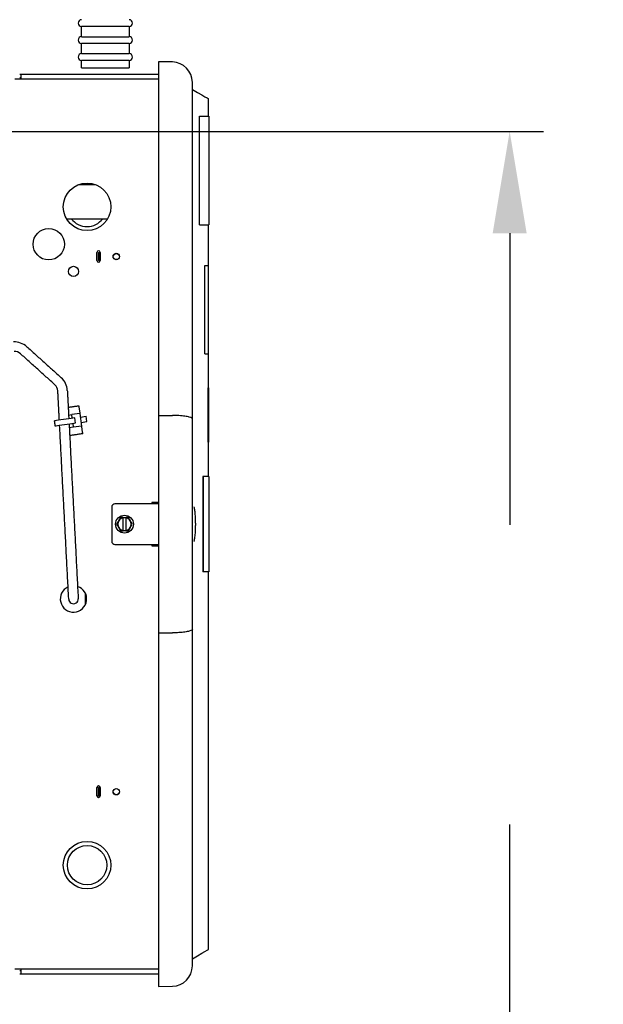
# Model space of a CAD drawing. Header units: inches. Extents: x 169.6 to 213.7, y 195.1 to 266.5.
# Tile 35 of 55: x 212.043 to 212.58, y 204.629 to 205.535. Entities that reach past the tile are written whole.
import ezdxf

# ---------------------------------------------------------------- set-up
doc = ezdxf.new("R2010")
doc.units = ezdxf.units.IN
doc.header["$LTSCALE"] = 0.25
doc.header["$MEASUREMENT"] = 0
doc.layers.add('ANNOTATIONS', color=1, linetype='Continuous')
doc.layers.add('RMX RH F.O.H.', color=7, linetype='Continuous')
doc.styles.add('ARIAL', font='arial.ttf', dxfattribs={"height": 0.09375})
doc.dimstyles.new('STANDARD$0', dxfattribs={"dimtxt": 0.09375, "dimasz": 0.09375, "dimexe": 0.03125, "dimexo": 0.046875, "dimgap": 0.09, "dimtad": 0, "dimtih": 1, "dimtoh": 1, "dimdec": 4, "dimzin": 0, "dimdsep": 46, "dimtxsty": 'ARIAL', "dimcen": 0.09, "dimadec": 0, "dimazin": 0, "dimtfac": 1, "dimtdec": 4, "dimtofl": 0, "dimtmove": 0, "dimatfit": 1, "dimfxl": 1, "dimtolj": 1, "dimtzin": 0, "dimarcsym": 0})

# ---------------------------------------------------------------- blocks, each defined once
blk = doc.blocks.new('*D68')
at = {"layer": 'ANNOTATIONS', "color": 0, "lineweight": -2, "transparency": 16777216}
for p, q in [((212.49426, 205.6409), (212.49426, 205.73465)), ((212.49426, 205.73465), (212.58801, 205.73465)), ((211.52309, 205.54715), (212.52551, 205.54715)), ((211.52309, 205.4321), (212.52551, 205.4321)), ((212.49426, 205.33835), (212.49426, 205.2446))]:
    blk.add_line(p, q, dxfattribs=at)
at = {"layer": 'ANNOTATIONS', "color": 0, "transparency": 16777216}
for points in [[(212.47864, 205.6409), (212.50989, 205.6409), (212.49426, 205.54715)], [(212.47864, 205.33835), (212.50989, 205.33835), (212.49426, 205.4321)]]:
    blk.add_solid(points, dxfattribs=at)
at = {"layer": 'defpoints', "color": 0, "transparency": 16777216}
for p in [(211.47622, 205.54715), (212.49426, 205.54715), (211.47622, 205.4321)]:
    blk.add_point(p, dxfattribs=at)
at = {"layer": 'ANNOTATIONS', "color": 0, "transparency": 16777216, "insert": (212.8367, 205.73465), "char_height": 0.09375, "attachment_point": 5, "style": 'ARIAL'}
blk.add_mtext('\\A1;1 1/2"', dxfattribs=at)
blk = doc.blocks.new('*D65')
at = {"layer": 'ANNOTATIONS', "color": 0, "lineweight": -2, "transparency": 16777216}
for p, q in [((211.68821, 205.54715), (213.02274, 205.54715)), ((212.99149, 205.4534), (212.99149, 203.33205)), ((212.99149, 200.77585), (212.99149, 202.89719)), ((211.49184, 200.6821), (213.02274, 200.6821))]:
    blk.add_line(p, q, dxfattribs=at)
at = {"layer": 'ANNOTATIONS', "color": 0, "transparency": 16777216}
for points in [[(212.97586, 205.4534), (213.00711, 205.4534), (212.99149, 205.54715)], [(212.97586, 200.77585), (213.00711, 200.77585), (212.99149, 200.6821)]]:
    blk.add_solid(points, dxfattribs=at)
at = {"layer": 'defpoints', "color": 0, "transparency": 16777216}
for p in [(211.64134, 205.54715), (211.44497, 200.6821), (212.99149, 200.6821)]:
    blk.add_point(p, dxfattribs=at)
at = {"layer": 'ANNOTATIONS', "color": 0, "transparency": 16777216, "insert": (212.99149, 203.11462), "char_height": 0.09375, "attachment_point": 5, "style": 'ARIAL'}
blk.add_mtext('\\A1;TOTAL\\PHEIGHT', dxfattribs=at)
blk = doc.blocks.new('*D66')
at = {"layer": 'ANNOTATIONS', "color": 0, "lineweight": -2, "transparency": 16777216}
for p, q in [((210.53872, 206.26343), (210.53872, 206.42644)), ((211.47622, 205.47898), (211.47622, 206.42644)), ((210.44497, 206.39519), (210.35122, 206.39519)), ((211.56997, 206.39519), (211.66372, 206.39519))]:
    blk.add_line(p, q, dxfattribs=at)
at = {"layer": 'ANNOTATIONS', "color": 0, "transparency": 16777216}
for points in [[(210.44497, 206.41081), (210.44497, 206.37956), (210.53872, 206.39519)], [(211.56997, 206.41081), (211.56997, 206.37956), (211.47622, 206.39519)]]:
    blk.add_solid(points, dxfattribs=at)
at = {"layer": 'defpoints', "color": 0, "transparency": 16777216}
for p in [(211.47622, 206.39519), (210.53872, 206.21655), (211.47622, 205.4321)]:
    blk.add_point(p, dxfattribs=at)
at = {"layer": 'ANNOTATIONS', "color": 0, "transparency": 16777216, "insert": (212.16533, 206.39519), "char_height": 0.09375, "attachment_point": 5, "style": 'ARIAL'}
blk.add_mtext('\\A1;PROJECTION', dxfattribs=at)

msp = doc.modelspace()

# ---------------------------------------------------------------- linework, layer by layer
at = {"layer": 'ANNOTATIONS'}
for p, q in [((211.52309, 205.4321), (212.52551, 205.4321)), ((212.49426, 205.33835), (212.49426, 205.06997)), ((212.49426, 204.52585), (212.49426, 204.79424))]:
    msp.add_line(p, q, dxfattribs=at)
msp.add_solid([(212.47864, 205.33835), (212.50989, 205.33835), (212.49426, 205.4321)], dxfattribs=at)
at = {"layer": 'RMX RH F.O.H.', "linetype": 'Continuous'}
for p, q in [((212.14399, 205.52863), (212.10024, 205.52863)), ((212.10024, 205.51925), (212.14399, 205.51925)), ((212.14399, 205.513), (212.10024, 205.513)), ((212.10024, 205.50363), (212.14399, 205.50363)), ((212.14399, 205.49738), (212.10024, 205.49738)), ((212.10024, 205.4905), (212.14399, 205.4905)), ((212.18383, 205.49596), (212.171, 205.49618)), ((212.171, 205.49618), (212.171, 204.64509)), ((212.171, 205.48001), (212.03887, 205.48001)), ((212.171, 205.4845), (212.04336, 205.4845)), ((212.04436, 205.48151), (212.04336, 205.48151)), ((212.04436, 205.4845), (212.04436, 205.48001)), ((212.20225, 204.66406), (212.20225, 205.47721)), ((212.20869, 205.44618), (212.21735, 205.44618)), ((212.20896, 205.34618), (212.20896, 205.44618)), ((212.09807, 205.38325), (212.11265, 205.38325)), ((212.08638, 205.35175), (212.12434, 205.35175)), ((212.20869, 205.34618), (212.21735, 205.34618)), ((212.11442, 205.31314), (212.11442, 205.32064)), ((212.11593, 205.31314), (212.11593, 205.32064)), ((212.11593, 205.32064), (212.11742, 205.32064)), ((212.11693, 205.31314), (212.11693, 205.32064)), ((212.11742, 205.32064), (212.11742, 205.31314)), ((212.11593, 205.31314), (212.11742, 205.31314)), ((212.2136, 205.22743), (212.2136, 205.30868)), ((212.2136, 205.30868), (212.21695, 205.30868)), ((212.2136, 205.22743), (212.21695, 205.22743)), ((212.21687, 205.14618), (212.21687, 205.19618)), ((212.21737, 205.14618), (212.21737, 205.19618)), ((212.08837, 205.17104), (212.09127, 205.17146)), ((212.09869, 205.17254), (212.09127, 205.17146)), ((212.09176, 205.16812), (212.09127, 205.17146)), ((212.09785, 205.1783), (212.09862, 205.17306)), ((212.09869, 205.17254), (212.10038, 205.16091)), ((212.09296, 205.15983), (212.09248, 205.16317)), ((212.09374, 205.16841), (212.09446, 205.16346)), ((212.09918, 205.1692), (212.10453, 205.16998)), ((212.0999, 205.16425), (212.10525, 205.16503)), ((212.10525, 205.16503), (212.10453, 205.16998)), ((212.09296, 205.15983), (212.08899, 205.15925)), ((212.10038, 205.16091), (212.09296, 205.15983)), ((212.10122, 205.15515), (212.10046, 205.16039)), ((212.2175, 205.11439), (212.21177, 205.11439)), ((212.21177, 205.11439), (212.21177, 205.02689)), ((212.21227, 205.11439), (212.21227, 205.02689)), ((212.171, 205.08939), (212.13105, 205.08939)), ((212.171, 205.09064), (212.16505, 205.09064)), ((212.16505, 205.09064), (212.16505, 205.08939)), ((212.12805, 205.08639), (212.12805, 205.05489)), ((212.1386, 205.07689), (212.141, 205.07689)), ((212.1386, 205.06464), (212.1386, 205.07664)), ((212.141, 205.07664), (212.141, 205.06464)), ((212.141, 205.06439), (212.1386, 205.06439)), ((212.13105, 205.05189), (212.171, 205.05189)), ((212.16505, 205.05189), (212.16505, 205.05064)), ((212.16505, 205.05064), (212.171, 205.05064)), ((212.2175, 205.02689), (212.21177, 205.02689)), ((212.10396, 204.9969), (212.10396, 205.00664)), ((212.11442, 204.82064), (212.11442, 204.82814)), ((212.11593, 204.82064), (212.11593, 204.82814)), ((212.11593, 204.82814), (212.11742, 204.82814)), ((212.11693, 204.82064), (212.11693, 204.82814)), ((212.11742, 204.82814), (212.11742, 204.82064)), ((212.11593, 204.82064), (212.11742, 204.82064)), ((212.03887, 204.66126), (212.171, 204.66126)), ((212.04336, 204.65976), (212.04436, 204.65976)), ((212.04336, 204.65677), (212.171, 204.65677)), ((212.04436, 204.66126), (212.04436, 204.65677)), ((212.171, 204.64509), (212.18383, 204.64532))]:
    msp.add_line(p, q, dxfattribs=at)
at = {"layer": 'RMX RH F.O.H.', "linetype": 'Continuous', "flags": 128}
for points in [[(212.20225, 205.47064), (212.20707, 205.46785), (212.21094, 205.46562), (212.21384, 205.46394), (212.21578, 205.46283), (212.21675, 205.46227), (212.21687, 205.4622)], [(212.09766, 205.17962), (212.09768, 205.17952), (212.09774, 205.17906), (212.09785, 205.1783)], [(212.09374, 205.16841), (212.09339, 205.16836), (212.09236, 205.16821), (212.09075, 205.16797), (212.08866, 205.16767), (212.08626, 205.16732), (212.08374, 205.16695), (212.08128, 205.16659), (212.07907, 205.16627), (212.07728, 205.16601), (212.07605, 205.16583), (212.07547, 205.16575), (212.07543, 205.16574)], [(212.09446, 205.16346), (212.09411, 205.16341), (212.09308, 205.16326), (212.09147, 205.16302), (212.08938, 205.16272), (212.08698, 205.16237), (212.08446, 205.162), (212.082, 205.16165), (212.07979, 205.16132), (212.078, 205.16106), (212.07677, 205.16089), (212.07619, 205.1608), (212.07615, 205.1608)], [(212.10046, 205.16039), (212.10044, 205.1605), (212.10043, 205.1606), (212.10042, 205.16069), (212.1004, 205.16077), (212.1004, 205.16083), (212.10039, 205.16088), (212.10039, 205.1609), (212.10038, 205.16091)], [(212.10141, 205.15383), (212.1014, 205.15393), (212.10133, 205.15439), (212.10122, 205.15515)], [(212.08849, 205.00154), (212.08848, 205.00178), (212.08844, 205.00249), (212.08838, 205.00365), (212.0883, 205.0052), (212.0882, 205.00709), (212.08809, 205.00925), (212.08796, 205.01159), (212.08784, 205.01403)], [(212.09657, 205.01448), (212.0967, 205.01205), (212.09682, 205.00971), (212.09694, 205.00755), (212.09704, 205.00566), (212.09712, 205.00411), (212.09718, 205.00295), (212.09722, 205.00224), (212.09723, 205.002)], [(212.20225, 204.67064), (212.20707, 204.67342), (212.21094, 204.67566), (212.21384, 204.67733), (212.21578, 204.67845), (212.21675, 204.67901), (212.21687, 204.67908)]]:
    msp.add_lwpolyline(points, dxfattribs=at)
at = {"layer": 'RMX RH F.O.H.', "linetype": 'Continuous'}
for centre, radius in [((212.10536, 205.36263), 0.02187), ((212.07012, 205.32825), 0.01445), ((212.13227, 205.31689), 0.003), ((212.13227, 205.31689), 0.0028), ((212.09286, 205.30325), 0.00469), ((212.1398, 205.07064), 0.0082), ((212.13227, 204.82439), 0.003), ((212.13227, 204.82439), 0.0028), ((212.10536, 204.75677), 0.02188), ((212.10536, 204.75677), 0.01813)]:
    msp.add_circle(centre, radius, dxfattribs=at)
for centre, radius, start, end in [((212.10024, 205.53175), 0.00313, 90, 270), ((212.14399, 205.53175), 0.00313, 270, 90), ((212.10024, 205.51613), 0.00313, 90, 270), ((212.14399, 205.51613), 0.00313, 270, 90), ((212.10024, 205.5005), 0.00313, 90, 270), ((212.14399, 205.5005), 0.00313, 270, 90), ((212.1835, 205.47721), 0.01875, 0, 89), ((212.10536, 205.36263), 0.01812, 216.8699, 323.1301), ((212.11592, 205.32064), 0.0015, 0, 180), ((212.11592, 205.31314), 0.0015, 180, 0), ((212.03861, 205.22141), 0.01688, 48, 93), ((212.03861, 205.22141), 0.00812, 48, 93), ((212.07033, 205.19286), 0.00813, 3, 48), ((212.07033, 205.19286), 0.01688, 3, 48), ((212.44222, 205.22279), 0.34718, 188.23417, 188.32172), ((212.13105, 205.08639), 0.003, 90, 180), ((212.16605, 205.08964), 0.001, 90, 180), ((212.17005, 205.08964), 0.001, 17.90217, 90), ((212.1398, 205.07064), 0.00612, 101.31358, 258.68642), ((212.1398, 205.07064), 0.00612, 281.31358, 78.68642), ((212.13105, 205.05489), 0.003, 180, 270), ((212.16605, 205.05164), 0.001, 180, 270), ((212.17005, 205.05164), 0.001, 270, 342.09783), ((212.09286, 205.00177), 0.01213, 114.15085, 71.84912), ((212.09286, 205.00177), 0.00438, 183, 3), ((212.11592, 204.82814), 0.0015, 0, 180), ((212.11592, 204.82064), 0.0015, 180, 0), ((212.1835, 204.66406), 0.01875, 271, 0)]:
    msp.add_arc(centre, radius, start, end, dxfattribs=at)
for points in [[(212.10024, 205.51925), (212.10024, 205.52863)], [(212.14399, 205.52863), (212.14399, 205.51925)], [(212.10024, 205.50363), (212.10024, 205.513)], [(212.14399, 205.513), (212.14399, 205.50363)], [(212.10024, 205.4905), (212.10024, 205.49738)], [(212.14399, 205.49738), (212.14399, 205.4905)], [(212.21687, 205.4622), (212.21687, 205.44618)], [(212.21735, 205.44618), (212.21735, 205.34618)], [(212.21687, 205.34618), (212.21687, 205.30868)], [(212.21695, 205.30868), (212.21695, 205.22743)], [(212.0499, 205.23395), (212.08162, 205.2054)], [(212.07576, 205.19889), (212.04405, 205.22745)], [(212.21687, 205.22743), (212.21687, 205.19618)], [(212.07985, 205.16639), (212.07844, 205.19328)], [(212.08718, 205.19374), (212.08855, 205.16765)], [(212.21687, 205.19618), (212.21737, 205.19618)], [(212.08799, 205.17821), (212.09766, 205.17962)], [(212.171, 205.17073), (212.18383, 205.17069)], [(212.07615, 205.1608), (212.07543, 205.16574)], [(212.08881, 205.16264), (212.09657, 205.01448)], [(212.08784, 205.01403), (212.08011, 205.16137)], [(212.10141, 205.15383), (212.08936, 205.15208)], [(212.21737, 205.14618), (212.21687, 205.14618)], [(212.21687, 205.14618), (212.21687, 205.11439)], [(212.2175, 205.11439), (212.2175, 205.02689)], [(212.1386, 205.07689), (212.1386, 205.07664)], [(212.1434, 205.07689), (212.141, 205.07689)], [(212.141, 205.07664), (212.141, 205.07689)], [(212.1386, 205.06464), (212.1386, 205.06439)], [(212.141, 205.06439), (212.141, 205.06464)], [(212.141, 205.06439), (212.1434, 205.06439)], [(212.21687, 205.02689), (212.21687, 204.67908)], [(212.171, 204.97054), (212.18383, 204.97058)]]:
    msp.add_open_spline(points, degree=1, dxfattribs=at)
for points, knots in [([(212.20225, 205.16743), (212.20225, 205.16743), (212.20225, 205.16767), (212.20186, 205.16828), (212.19976, 205.16919), (212.19558, 205.17001), (212.19007, 205.17057), (212.18591, 205.17065), (212.18383, 205.17069)], [0, 0, 0, 0, 0.002243, 0.14162, 0.359137, 0.573676, 0.786815, 1, 1, 1, 1]), ([(212.20376, 205.0548), (212.20383, 205.05493), (212.20417, 205.05556), (212.20466, 205.05854), (212.20513, 205.06334), (212.20531, 205.06838), (212.2053, 205.07344), (212.2051, 205.0784), (212.20462, 205.08303), (212.20415, 205.08582), (212.20383, 205.08639), (212.20378, 205.08647)], [0, 0, 0, 0, 0.034998, 0.179519, 0.322685, 0.464441, 0.551905, 0.693006, 0.834125, 0.976015, 1, 1, 1, 1]), ([(212.13619, 205.07689), (212.13553, 205.07575), (212.13432, 205.07365), (212.13312, 205.07158), (212.13258, 205.07064)], [0, 0, 0, 0, 0.546114, 1, 1, 1, 1]), ([(212.1386, 205.07689), (212.1381, 205.07689), (212.13728, 205.07689), (212.1365, 205.07689), (212.13619, 205.07689)], [0, 0, 0, 0, 0.609223, 1, 1, 1, 1]), ([(212.14701, 205.07064), (212.14635, 205.07178), (212.14515, 205.07387), (212.14395, 205.07595), (212.1434, 205.07689)], [0, 0, 0, 0, 0.546114, 1, 1, 1, 1]), ([(212.13258, 205.07064), (212.13324, 205.0695), (212.13445, 205.0674), (212.13564, 205.06533), (212.13619, 205.06439)], [0, 0, 0, 0, 0.546114, 1, 1, 1, 1]), ([(212.13619, 205.06439), (212.1365, 205.06439), (212.13728, 205.06439), (212.1381, 205.06439), (212.1386, 205.06439)], [0, 0, 0, 0, 0.390777, 1, 1, 1, 1]), ([(212.1434, 205.06439), (212.14406, 205.06553), (212.14527, 205.06762), (212.14647, 205.0697), (212.14701, 205.07064)], [0, 0, 0, 0, 0.546114, 1, 1, 1, 1]), ([(212.20225, 204.97385), (212.20225, 204.97385), (212.20225, 204.97361), (212.20186, 204.973), (212.19976, 204.97209), (212.19558, 204.97127), (212.19007, 204.97071), (212.18591, 204.97062), (212.18383, 204.97058)], [0, 0, 0, 0, 0.002243, 0.14162, 0.359137, 0.573676, 0.786815, 1, 1, 1, 1])]:
    msp.add_open_spline(points, degree=3, knots=knots, dxfattribs=at)

# ---------------------------------------------------------------- dimensions: what is measured, and where the dimension line sits
at = {"layer": 'ANNOTATIONS'}
dim = msp.add_linear_dim(base=(211.47622, 206.39519), p1=(210.53872, 206.21655), p2=(211.47622, 205.4321), text='PROJECTION', dimstyle='STANDARD$0', dxfattribs=at)
dim.commit()
dim.dimension.update_dxf_attribs({"geometry": '*D66', "text_midpoint": (212.16533, 206.39519), "dimtype": 160})
for base, p1, p2, text, picture, middle in [((212.49426, 205.54715), (211.47622, 205.4321), (211.47622, 205.54715), '1 1/2"', '*D68', (212.8367, 205.73465)), ((212.99149, 200.6821), (211.64134, 205.54715), (211.44497, 200.6821), 'TOTAL\\PHEIGHT', '*D65', (212.99149, 203.11462))]:
    dim = msp.add_linear_dim(base=base, p1=p1, p2=p2, angle=90, text=text, dimstyle='STANDARD$0', dxfattribs=at)
    dim.commit()
    dim.dimension.update_dxf_attribs({"geometry": picture, "text_midpoint": middle})

doc.saveas('drawing.dxf')
